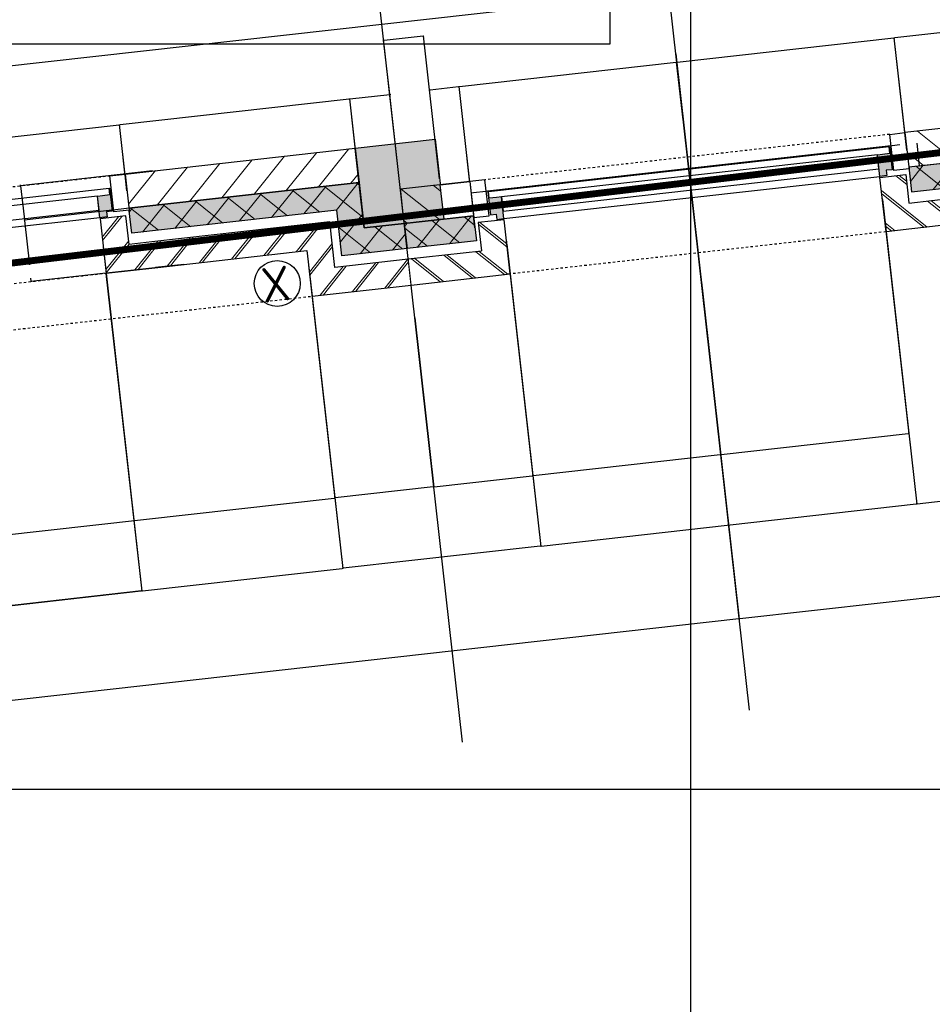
# Model space of a CAD drawing. Header units: millimetres. Extents: x -38031 to 110605, y -22066 to 88711.
# Tile 69 of 150: x 51436 to 55411, y 2562 to 6853. Entities that reach past the tile are written whole.
import ezdxf

# ---------------------------------------------------------------- set-up
doc = ezdxf.new("R2010")
doc.units = ezdxf.units.MM
doc.header["$LTSCALE"] = 50
doc.set_wipeout_variables(frame=1)
for name, pattern in [('HIDDEN', [9.525, 6.35, -3.175]), ('STYLE_01', [0.41664, 0.20828, -0.20836]), ('STYLE_06', [1.04164, 0.625, -0.20828, 0.06943, -0.13893])]:
    doc.linetypes.add(name, pattern=pattern)
for name, color, linetype in [('AL$1A---_ALGEMEEN', 8, 'Continuous'), ('AM$1A---_ARCERING', 8, 'Continuous'), ('AT$1A---_TEKST100', 8, 'Continuous'), ('Bouwkundig', 8, 'Continuous'), ('brandscheiding', 5, 'HIDDEN'), ('stramien', 1, 'Continuous'), ('versterkte strook', 7, 'Continuous')]:
    doc.layers.add(name, color=color, linetype=linetype)
doc.styles.add('Arial', font='ARIAL.TTF')
doc.styles.add('Arial (bold)', font='iso.shx')
doc.dimstyles.new('VyA', dxfattribs={"dimtxt": 2.272868, "dimasz": 2.120801, "dimexe": 1.5, "dimexo": 1.59, "dimgap": 0.5, "dimtad": 1, "dimdec": 0, "dimzin": 11, "dimtxsty": 'Arial', "dimblk": 'VW_SLASH', "dimcen": 0, "dimdle": 1, "dimazin": 0, "dimtfac": 0.8, "dimtdec": 0, "dimtix": 1, "dimtmove": 0, "dimatfit": 0, "dimldrblk": 'VW_FILLEDARROW', "dimfxl": 0, "dimfrac": 2, "dimtolj": 1, "dimtzin": 11, "dimarcsym": 0})
pattern_1 = [(135, (0, 0), (70.71068, 70.71068), []), (45, (299.34, -299.34), (70.71068, -70.71068), [])]
pattern_2 = [(45, (0, 0), (70.71068, -70.71068), [])]
pattern_3 = [(45, (0, 0), (70.71068, -70.71068), []), (45, (7.07, -7.07), (70.71068, -70.71068), [])]

# ---------------------------------------------------------------- blocks, each defined once
blk = doc.blocks.new('zijdetail kozijn 2kops')
at = {"color": 0}
blk.add_wipeout([(-63, 420), (-130, 420), (-130, 262), (-63, 262)], dxfattribs=at).dxf.layer = 'AL$1A---_ALGEMEEN'
at = {"layer": 'AM$1A---_ARCERING', "linetype": 'Continuous', "lineweight": 0}
blk.add_hatch(color=256, dxfattribs=at).paths.add_polyline_path([(-54.2, 338), (-54.2, 366), (-56, 366), (-56, 266), (-31, 266), (-31, 243), (0, 243), (0, 338), (-22, 338)])
at = {"layer": 'AL$1A---_ALGEMEEN', "color": 0}
for points in [[(-63, 420), (-130, 420), (-130, 262), (-63, 262)], [(-54.2, 338), (-54.2, 366), (-56, 366), (-56, 266), (-31, 266), (-31, 243), (0, 243), (0, 338), (-22, 338)]]:
    blk.add_lwpolyline(points, close=True, dxfattribs=at)
blk = doc.blocks.new('31x_alu-bg-mk105b-p')
at = {"color": 0}
blk.add_wipeout([(-338, 1648), (-338, 0), (-276, 0), (-276, 1648)], dxfattribs=at).dxf.layer = 'AL$1A---_ALGEMEEN'
at = {"layer": 'AL$1A---_ALGEMEEN', "color": 0}
blk.add_lwpolyline([(-338, 1648), (-338, 0), (-276, 0), (-276, 1648)], close=True, dxfattribs=at)
at = {"layer": 'AL$1A---_ALGEMEEN', "color": 0, "xscale": -1, "rotation": 90}
blk.add_blockref('zijdetail kozijn 2kops', (0, 1648), dxfattribs=at)
at = {"layer": 'AL$1A---_ALGEMEEN', "color": 0, "rotation": 90}
blk.add_blockref('zijdetail kozijn 2kops', (0, 0), dxfattribs=at)
at = {"layer": 'AL$1A---_ALGEMEEN', "color": 0}
for p, q in [((-270, 2082), (-270, 1778)), ((-366, 1702.2), (-366, -54.2)), ((-270, -434), (-270, -130))]:
    blk.add_line(p, q, dxfattribs=at)
at = {"layer": 'AL$1A---_ALGEMEEN', "color": 0, "linetype": 'STYLE_01'}
blk.add_line((-420, 1711), (-420, -63), dxfattribs=at)
at = {"color": 0}
for points in [[(0, 1648), (-238, 1648), (-238, 1761), (-114, 1761), (-113, 1761), (-113, 2082), (0, 2082), (0, 1761)], [(0, 0), (-238, 0), (-238, -113), (-114, -113), (-113, -113), (-113, -434), (0, -434), (0, -113)]]:
    blk.add_wipeout(points, dxfattribs=at).dxf.layer = 'AL$1A---_ALGEMEEN'
at = {"layer": 'AM$1A---_ARCERING', "linetype": 'Continuous', "lineweight": 0}
for points in [[(-270, 1778), (-160, 1778), (-160, 2082), (-270, 2082)], [(-270, -130), (-160, -130), (-160, -434), (-270, -434)]]:
    blk.add_hatch(color=256, dxfattribs=at).paths.add_polyline_path(points)
at = {"layer": 'AM$1A---_ARCERING', "linetype": 'Continuous', "lineweight": 5}
h = blk.add_hatch(dxfattribs=at)
h.set_pattern_fill('ISOLATIE', color=256, style=0, pattern_type=2)
h.set_pattern_definition(pattern_1)
h.paths.add_polyline_path([(-270, 1778), (-160, 1778), (-160, 2082), (-270, 2082)])
h = blk.add_hatch(dxfattribs=at)
h.set_pattern_fill('BAKSTEEN', color=256, style=0, pattern_type=2)
h.set_pattern_definition(pattern_3)
h.paths.add_polyline_path([(0, 1648), (-238, 1648), (-238, 1761), (-114, 1761), (-113, 1761), (-113, 2082), (0, 2082), (0, 1761)])
h = blk.add_hatch(dxfattribs=at)
h.set_pattern_fill('BAKSTEEN', color=256, style=0, pattern_type=2)
h.set_pattern_definition(pattern_3)
h.paths.add_polyline_path([(0, 0), (-238, 0), (-238, -113), (-114, -113), (-113, -113), (-113, -434), (0, -434), (0, -113)])
h = blk.add_hatch(dxfattribs=at)
h.set_pattern_fill('ISOLATIE', color=256, style=0, pattern_type=2)
h.set_pattern_definition(pattern_1)
h.paths.add_polyline_path([(-270, -130), (-160, -130), (-160, -434), (-270, -434)])
at = {"layer": 'AL$1A---_ALGEMEEN', "color": 0}
for p, q in [((-113, 1761), (-113, 2082)), ((-243, 0), (-243, 1648)), ((-113, -113), (-113, -434))]:
    blk.add_line(p, q, dxfattribs=at)
at = {"layer": 'AL$1A---_ALGEMEEN', "color": 0, "linetype": 'STYLE_01'}
blk.add_line((0, 1648), (0, -17.4), dxfattribs=at)
at = {"layer": 'AL$1A---_ALGEMEEN', "color": 0, "flags": 128}
for points in [[(-270, 1778), (-160, 1778), (-160, 2082)], [(0, 2082), (0, 1761), (0, 1648)], [(0, 1648), (-238, 1648), (-238, 1761), (-114, 1761)], [(0, 0), (-238, 0), (-238, -113), (-114, -113)], [(0, -434), (0, -113), (0, 0)], [(-270, -130), (-160, -130), (-160, -434)]]:
    blk.add_lwpolyline(points, dxfattribs=at)
at = {"color": 0}
for points in [[(-270, 1778), (-270, 2082), (-420, 2082), (-420, 1778)], [(-270, -130), (-420, -130), (-420, -434), (-270, -434)]]:
    blk.add_wipeout(points, dxfattribs=at).dxf.layer = 'AL$1A---_ALGEMEEN'
at = {"layer": 'AM$1A---_ARCERING', "linetype": 'Continuous', "lineweight": 5}
h = blk.add_hatch(dxfattribs=at)
h.set_pattern_fill('KALKZANDSTEEN', color=256, style=0, pattern_type=2)
h.set_pattern_definition(pattern_2)
h.paths.add_polyline_path([(-270, 1778), (-270, 2082), (-420, 2082), (-420, 1778)])
h = blk.add_hatch(dxfattribs=at)
h.set_pattern_fill('KALKZANDSTEEN', color=256, style=0, pattern_type=2)
h.set_pattern_definition(pattern_2)
h.paths.add_polyline_path([(-270, -130), (-420, -130), (-420, -434), (-270, -434)])
at = {"layer": 'AL$1A---_ALGEMEEN', "color": 0}
for p, q in [((-270, 1778), (-270, 2082)), ((-369.5, 1750.2), (-369.5, -174)), ((-270, -434), (-270, -130))]:
    blk.add_line(p, q, dxfattribs=at)
at = {"layer": 'AL$1A---_ALGEMEEN', "color": 0, "flags": 128}
for points in [[(-420, 2082), (-420, 1778), (-270, 1778)], [(-270, -130), (-420, -130), (-420, -434)]]:
    blk.add_lwpolyline(points, dxfattribs=at)
at = {"layer": 'AL$1A---_ALGEMEEN', "color": 0}
for points in [[(-369, 1824), (-270, 1824), (-270, 2082)], [(-369, -174), (-270, -174), (-270, -433)]]:
    blk.add_lwpolyline(points, dxfattribs=at)
blk = doc.blocks.new('31x_alu-bg-mk127-p')
at = {"color": 0}
blk.add_wipeout([(-878, 338), (-3281, 338), (-3281, 276), (-878, 276)], dxfattribs=at).dxf.layer = 'AL$1A---_ALGEMEEN'
at = {"layer": 'AL$1A---_ALGEMEEN', "color": 0}
blk.add_lwpolyline([(-878, 338), (-3281, 338), (-3281, 276), (-878, 276)], close=True, dxfattribs=at)
blk.add_blockref('zijdetail kozijn 2kops', (-3281, 0), dxfattribs=at)
at = {"layer": 'AL$1A---_ALGEMEEN', "color": 0, "xscale": -1}
blk.add_blockref('zijdetail kozijn 2kops', (-878, 0), dxfattribs=at)
at = {"layer": 'AL$1A---_ALGEMEEN', "color": 0}
blk.add_line((-3335.2, 366), (-823.8, 366), dxfattribs=at)
at = {"color": 0}
blk.add_wipeout([(-665, 113), (-765, 113), (-765, 238), (-878, 238), (-878, 0), (-665, 0)], dxfattribs=at).dxf.layer = 'AL$1A---_ALGEMEEN'
at = {"layer": 'AM$1A---_ARCERING', "linetype": 'Continuous', "lineweight": 5}
h = blk.add_hatch(dxfattribs=at)
h.set_pattern_fill('BAKSTEEN', color=256, style=0, pattern_type=2)
h.set_pattern_definition(pattern_3)
edge = h.paths.add_edge_path()
edge.add_line((-665, 113), (-765, 113))
edge.add_line((-765, 113), (-765, 238))
edge.add_line((-765, 238), (-878, 238))
edge.add_line((-878, 238), (-878, 0))
edge.add_line((-878, 0), (-665, 0))
at = {"layer": 'AL$1A---_ALGEMEEN', "color": 0}
blk.add_line((-878, 243), (-3281, 243), dxfattribs=at)
blk.add_lwpolyline([(-665, 113), (-765, 113), (-765, 238), (-878, 238), (-878, 0), (-665, 0)], dxfattribs=at)
at = {"color": 0}
blk.add_wipeout([(-3494, 113), (-3394, 113), (-3394, 238), (-3281, 238), (-3281, 0), (-3494, 0)], dxfattribs=at).dxf.layer = 'AL$1A---_ALGEMEEN'
at = {"layer": 'AM$1A---_ARCERING', "linetype": 'Continuous', "lineweight": 5}
h = blk.add_hatch(dxfattribs=at)
h.set_pattern_fill('BAKSTEEN', color=256, style=0, pattern_type=2)
h.set_pattern_definition(pattern_3)
edge = h.paths.add_edge_path()
edge.add_line((-3494, 113), (-3394, 113))
edge.add_line((-3394, 113), (-3394, 238))
edge.add_line((-3394, 238), (-3281, 238))
edge.add_line((-3281, 238), (-3281, 0))
edge.add_line((-3281, 0), (-3494, 0))
at = {"layer": 'AL$1A---_ALGEMEEN', "color": 0}
blk.add_lwpolyline([(-3494, 113), (-3394, 113), (-3394, 238), (-3281, 238), (-3281, 0), (-3494, 0)], dxfattribs=at)
blk = doc.blocks.new('kolom 350x350')
at = {"layer": 'AM$1A---_ARCERING', "linetype": 'Continuous', "lineweight": 0}
blk.add_hatch(color=256, dxfattribs=at).paths.add_polyline_path([(-175, 350), (175, 350), (175, 0), (-175, 0)])
at = {"layer": 'AL$1A---_ALGEMEEN', "color": 0}
blk.add_lwpolyline([(-175, 350), (175, 350), (175, 0), (-175, 0)], close=True, dxfattribs=at)
blk = doc.blocks.new('VW_SLASH')
at = {"layer": 'AL$1A---_ALGEMEEN', "color": 0, "linetype": 'ByBlock', "lineweight": -2}
blk.add_line((0, 0), (-1, 0), dxfattribs=at)
at = {"layer": 'AL$1A---_ALGEMEEN', "color": 0, "linetype": 'ByBlock', "lineweight": 5}
blk.add_line((0.5, 0.5), (-0.5, -0.5), dxfattribs=at)
blk = doc.blocks.new('*D1985')
at = {"layer": 'AL$1A---_ALGEMEEN', "color": 0, "lineweight": -2}
for p, q in [((-36533.5, -19), (-36533.5, -1464.8)), ((-35653.5, -134), (-35653.5, -1464.8)), ((-36531.4, -1463.3), (-35655.6, -1463.3))]:
    blk.add_line(p, q, dxfattribs=at)
at = {"layer": 'AL$1A---_ALGEMEEN', "color": 0, "lineweight": -2, "xscale": 2.12080078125, "yscale": 2.12080078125, "zscale": 2.12080078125, "rotation": 180}
blk.add_blockref('VW_SLASH', (-36533.5, -1463.3), dxfattribs=at)
at = {"layer": 'AL$1A---_ALGEMEEN', "color": 0, "lineweight": -2, "xscale": 2.12080078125, "yscale": 2.12080078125, "zscale": 2.12080078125}
blk.add_blockref('VW_SLASH', (-35653.5, -1463.3), dxfattribs=at)
blk = doc.blocks.new('VW_FILLEDARROW')
at = {"layer": 'AL$1A---_ALGEMEEN', "color": 0, "lineweight": -2}
blk.add_solid([(0, 0), (0.5, 0.5), (0.5, -0.5)], dxfattribs=at)
blk = doc.blocks.new('*D1995')
at = {"layer": 'AL$1A---_ALGEMEEN', "color": 0, "lineweight": -2}
for p, q in [((-38936.7, -71.6), (-38936.7, -1464.8)), ((-36534.7, -71.6), (-36534.7, -1464.8)), ((-38934.6, -1463.3), (-36536.8, -1463.3))]:
    blk.add_line(p, q, dxfattribs=at)
at = {"layer": 'AL$1A---_ALGEMEEN', "color": 0, "lineweight": -2, "xscale": 2.12080078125, "yscale": 2.12080078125, "zscale": 2.12080078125, "rotation": 180}
blk.add_blockref('VW_SLASH', (-38936.7, -1463.3), dxfattribs=at)
at = {"layer": 'AL$1A---_ALGEMEEN', "color": 0, "lineweight": -2, "xscale": 2.12080078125, "yscale": 2.12080078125, "zscale": 2.12080078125}
blk.add_blockref('VW_SLASH', (-36534.7, -1463.3), dxfattribs=at)
blk = doc.blocks.new('*D2022')
at = {"layer": 'AL$1A---_ALGEMEEN', "color": 0, "lineweight": -2}
for p, q in [((-33137.5, -129), (-33137.5, -1464.8)), ((-32269.5, -214), (-32269.5, -1464.8)), ((-33135.4, -1463.3), (-32271.6, -1463.3))]:
    blk.add_line(p, q, dxfattribs=at)
at = {"layer": 'AL$1A---_ALGEMEEN', "color": 0, "lineweight": -2, "xscale": 2.12080078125, "yscale": 2.12080078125, "zscale": 2.12080078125, "rotation": 180}
blk.add_blockref('VW_SLASH', (-33137.5, -1463.3), dxfattribs=at)
at = {"layer": 'AL$1A---_ALGEMEEN', "color": 0, "lineweight": -2, "xscale": 2.12080078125, "yscale": 2.12080078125, "zscale": 2.12080078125}
blk.add_blockref('VW_SLASH', (-32269.5, -1463.3), dxfattribs=at)
blk = doc.blocks.new('*D2023')
at = {"layer": 'AL$1A---_ALGEMEEN', "color": 0, "lineweight": -2}
for p, q in [((-34785.5, -139), (-34785.5, -1464.8)), ((-33137.5, -152.6), (-33137.5, -1464.8)), ((-34783.4, -1463.3), (-33139.6, -1463.3))]:
    blk.add_line(p, q, dxfattribs=at)
at = {"layer": 'AL$1A---_ALGEMEEN', "color": 0, "lineweight": -2, "xscale": 2.12080078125, "yscale": 2.12080078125, "zscale": 2.12080078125, "rotation": 180}
blk.add_blockref('VW_SLASH', (-34785.5, -1463.3), dxfattribs=at)
at = {"layer": 'AL$1A---_ALGEMEEN', "color": 0, "lineweight": -2, "xscale": 2.12080078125, "yscale": 2.12080078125, "zscale": 2.12080078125}
blk.add_blockref('VW_SLASH', (-33137.5, -1463.3), dxfattribs=at)
blk = doc.blocks.new('*D2024')
at = {"layer": 'AL$1A---_ALGEMEEN', "color": 0, "lineweight": -2}
for p, q in [((-34785.5, -144), (-34785.5, -1464.8)), ((-35653.5, -271.6), (-35653.5, -1464.8)), ((-34787.6, -1463.3), (-35651.4, -1463.3))]:
    blk.add_line(p, q, dxfattribs=at)
at = {"layer": 'AL$1A---_ALGEMEEN', "color": 0, "lineweight": -2, "xscale": 2.12080078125, "yscale": 2.12080078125, "zscale": 2.12080078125, "rotation": 180}
blk.add_blockref('VW_SLASH', (-35653.5, -1463.3), dxfattribs=at)
at = {"layer": 'AL$1A---_ALGEMEEN', "color": 0, "lineweight": -2, "xscale": 2.12080078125, "yscale": 2.12080078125, "zscale": 2.12080078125}
blk.add_blockref('VW_SLASH', (-34785.5, -1463.3), dxfattribs=at)
blk = doc.blocks.new('*D2026')
at = {"layer": 'AL$1A---_ALGEMEEN', "color": 0, "lineweight": -2}
for p, q in [((-38936.5, 47.4), (-38936.5, -1464.8)), ((-36533.5, 47.4), (-36533.5, -1464.8)), ((-36535.6, -1463.3), (-38934.4, -1463.3))]:
    blk.add_line(p, q, dxfattribs=at)
at = {"layer": 'AL$1A---_ALGEMEEN', "color": 0, "lineweight": -2, "xscale": 2.12080078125, "yscale": 2.12080078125, "zscale": 2.12080078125, "rotation": 180}
blk.add_blockref('VW_SLASH', (-38936.5, -1463.3), dxfattribs=at)
at = {"layer": 'AL$1A---_ALGEMEEN', "color": 0, "lineweight": -2, "xscale": 2.12080078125, "yscale": 2.12080078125, "zscale": 2.12080078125}
blk.add_blockref('VW_SLASH', (-36533.5, -1463.3), dxfattribs=at)
blk = doc.blocks.new('*D2060')
at = {"layer": 'AL$1A---_ALGEMEEN', "color": 0, "lineweight": -2}
for p, q in [((-33961.5, 603.4), (-33961.5, -1876.5)), ((-30188, 453.4), (-30188, -1876.5)), ((-30190.1, -1875), (-33959.4, -1875))]:
    blk.add_line(p, q, dxfattribs=at)
at = {"layer": 'AL$1A---_ALGEMEEN', "color": 0, "lineweight": -2, "xscale": 2.12080078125, "yscale": 2.12080078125, "zscale": 2.12080078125, "rotation": 180}
blk.add_blockref('VW_SLASH', (-33961.5, -1875), dxfattribs=at)
at = {"layer": 'AL$1A---_ALGEMEEN', "color": 0, "lineweight": -2, "xscale": 2.12080078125, "yscale": 2.12080078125, "zscale": 2.12080078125}
blk.add_blockref('VW_SLASH', (-30188, -1875), dxfattribs=at)
blk = doc.blocks.new('*D2061')
at = {"layer": 'AL$1A---_ALGEMEEN', "color": 0, "lineweight": -2}
for p, q in [((-37735, 603.4), (-37735, -1876.5)), ((-33961.5, 453.4), (-33961.5, -1876.5)), ((-33963.6, -1875), (-37732.9, -1875))]:
    blk.add_line(p, q, dxfattribs=at)
at = {"layer": 'AL$1A---_ALGEMEEN', "color": 0, "lineweight": -2, "xscale": 2.12080078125, "yscale": 2.12080078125, "zscale": 2.12080078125, "rotation": 180}
blk.add_blockref('VW_SLASH', (-37735, -1875), dxfattribs=at)
at = {"layer": 'AL$1A---_ALGEMEEN', "color": 0, "lineweight": -2, "xscale": 2.12080078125, "yscale": 2.12080078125, "zscale": 2.12080078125}
blk.add_blockref('VW_SLASH', (-33961.5, -1875), dxfattribs=at)
blk = doc.blocks.new('*D2081')
at = {"layer": 'AL$1A---_ALGEMEEN', "color": 0, "lineweight": -2}
for p, q in [((-35396.8, 565), (-35398.9, 565)), ((-35394.7, 101.6), (-35394.7, 566.5)), ((-35219.3, 565), (-35394.7, 565)), ((-35219.3, 158.6), (-35219.3, 566.5)), ((-35217.2, 565), (-35215, 565))]:
    blk.add_line(p, q, dxfattribs=at)
at = {"layer": 'AL$1A---_ALGEMEEN', "color": 0, "lineweight": -2, "xscale": 2.12080078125, "yscale": 2.12080078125, "zscale": 2.12080078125}
blk.add_blockref('VW_SLASH', (-35394.7, 565), dxfattribs=at)
at = {"layer": 'AL$1A---_ALGEMEEN', "color": 0, "lineweight": -2, "xscale": 2.12080078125, "yscale": 2.12080078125, "zscale": 2.12080078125, "rotation": 180}
blk.add_blockref('VW_SLASH', (-35219.3, 565), dxfattribs=at)
blk = doc.blocks.new('*D2131')
at = {"layer": 'AL$1A---_ALGEMEEN', "color": 0, "lineweight": -2}
for p, q in [((-36283.6, 200), (-36863.5, 200)), ((-36862, 197.9), (-36862, 3.5)), ((-36193.6, -70), (-36863.5, -70)), ((-36862, -67.9), (-36862, -54.9))]:
    blk.add_line(p, q, dxfattribs=at)
at = {"layer": 'AL$1A---_ALGEMEEN', "color": 0, "lineweight": -2, "xscale": 2.12080078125, "yscale": 2.12080078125, "zscale": 2.12080078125}
for p, rotation in [((-36862, 200), 90), ((-36862, -70), 270)]:
    blk.add_blockref('VW_SLASH', p, dxfattribs=dict(at, rotation=rotation))
blk = doc.blocks.new('*D2176')
at = {"layer": 'AL$1A---_ALGEMEEN', "color": 0, "lineweight": -2}
for p, q in [((-33137.5, -124), (-33137.5, -1156.5)), ((-33961.5, -399), (-33961.5, -1156.5)), ((-33959.4, -1155), (-33139.6, -1155))]:
    blk.add_line(p, q, dxfattribs=at)
at = {"layer": 'AL$1A---_ALGEMEEN', "color": 0, "lineweight": -2, "xscale": 2.12080078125, "yscale": 2.12080078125, "zscale": 2.12080078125, "rotation": 180}
blk.add_blockref('VW_SLASH', (-33961.5, -1155), dxfattribs=at)
at = {"layer": 'AL$1A---_ALGEMEEN', "color": 0, "lineweight": -2, "xscale": 2.12080078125, "yscale": 2.12080078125, "zscale": 2.12080078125}
blk.add_blockref('VW_SLASH', (-33137.5, -1155), dxfattribs=at)
blk = doc.blocks.new('*D2177')
at = {"layer": 'AL$1A---_ALGEMEEN', "color": 0, "lineweight": -2}
for p, q in [((-34785.5, -119), (-34785.5, -1156.5)), ((-33961.5, -424), (-33961.5, -1156.5)), ((-33963.6, -1155), (-34783.4, -1155))]:
    blk.add_line(p, q, dxfattribs=at)
at = {"layer": 'AL$1A---_ALGEMEEN', "color": 0, "lineweight": -2, "xscale": 2.12080078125, "yscale": 2.12080078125, "zscale": 2.12080078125, "rotation": 180}
blk.add_blockref('VW_SLASH', (-34785.5, -1155), dxfattribs=at)
at = {"layer": 'AL$1A---_ALGEMEEN', "color": 0, "lineweight": -2, "xscale": 2.12080078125, "yscale": 2.12080078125, "zscale": 2.12080078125}
blk.add_blockref('VW_SLASH', (-33961.5, -1155), dxfattribs=at)
blk = doc.blocks.new('*D2185')
at = {"layer": 'AL$1A---_ALGEMEEN', "color": 0, "lineweight": -2}
for p, q in [((-35653.5, -158.6), (-35653.5, -1156.5)), ((-37735, -551.6), (-37735, -1156.5)), ((-37732.9, -1155), (-35655.6, -1155))]:
    blk.add_line(p, q, dxfattribs=at)
at = {"layer": 'AL$1A---_ALGEMEEN', "color": 0, "lineweight": -2, "xscale": 2.12080078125, "yscale": 2.12080078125, "zscale": 2.12080078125, "rotation": 180}
blk.add_blockref('VW_SLASH', (-37735, -1155), dxfattribs=at)
at = {"layer": 'AL$1A---_ALGEMEEN', "color": 0, "lineweight": -2, "xscale": 2.12080078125, "yscale": 2.12080078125, "zscale": 2.12080078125}
blk.add_blockref('VW_SLASH', (-35653.5, -1155), dxfattribs=at)
blk = doc.blocks.new('*D2186')
at = {"layer": 'AL$1A---_ALGEMEEN', "color": 0, "lineweight": -2}
for p, q in [((-34785.5, -152.6), (-34785.5, -1156.5)), ((-35219.5, -414), (-35219.5, -1156.5)), ((-35217.4, -1155), (-34787.6, -1155))]:
    blk.add_line(p, q, dxfattribs=at)
at = {"layer": 'AL$1A---_ALGEMEEN', "color": 0, "lineweight": -2, "xscale": 2.12080078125, "yscale": 2.12080078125, "zscale": 2.12080078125, "rotation": 180}
blk.add_blockref('VW_SLASH', (-35219.5, -1155), dxfattribs=at)
at = {"layer": 'AL$1A---_ALGEMEEN', "color": 0, "lineweight": -2, "xscale": 2.12080078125, "yscale": 2.12080078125, "zscale": 2.12080078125}
blk.add_blockref('VW_SLASH', (-34785.5, -1155), dxfattribs=at)
blk = doc.blocks.new('*D2187')
at = {"layer": 'AL$1A---_ALGEMEEN', "color": 0, "lineweight": -2}
for p, q in [((-35653.5, -134), (-35653.5, -1156.5)), ((-35219.5, -491), (-35219.5, -1156.5)), ((-35221.6, -1155), (-35651.4, -1155))]:
    blk.add_line(p, q, dxfattribs=at)
at = {"layer": 'AL$1A---_ALGEMEEN', "color": 0, "lineweight": -2, "xscale": 2.12080078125, "yscale": 2.12080078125, "zscale": 2.12080078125, "rotation": 180}
blk.add_blockref('VW_SLASH', (-35653.5, -1155), dxfattribs=at)
at = {"layer": 'AL$1A---_ALGEMEEN', "color": 0, "lineweight": -2, "xscale": 2.12080078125, "yscale": 2.12080078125, "zscale": 2.12080078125}
blk.add_blockref('VW_SLASH', (-35219.5, -1155), dxfattribs=at)
blk = doc.blocks.new('*D2250')
at = {"layer": 'AL$1A---_ALGEMEEN', "color": 0, "lineweight": -2}
for p, q in [((-37735, 566.6), (-37735, 566.5)), ((-36405.6, 565), (-37732.9, 565)), ((-36403.5, 319.1), (-36403.5, 566.5))]:
    blk.add_line(p, q, dxfattribs=at)
at = {"layer": 'AL$1A---_ALGEMEEN', "color": 0, "lineweight": -2, "xscale": 2.12080078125, "yscale": 2.12080078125, "zscale": 2.12080078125, "rotation": 180}
blk.add_blockref('VW_SLASH', (-37735, 565), dxfattribs=at)
at = {"layer": 'AL$1A---_ALGEMEEN', "color": 0, "lineweight": -2, "xscale": 2.12080078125, "yscale": 2.12080078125, "zscale": 2.12080078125}
blk.add_blockref('VW_SLASH', (-36403.5, 565), dxfattribs=at)
blk = doc.blocks.new('*D2251')
at = {"layer": 'AL$1A---_ALGEMEEN', "color": 0, "lineweight": -2}
for p, q in [((-36403.5, 276.6), (-36403.5, 566.5)), ((-35396.6, 565), (-36401.4, 565)), ((-35394.5, 276.6), (-35394.5, 566.5))]:
    blk.add_line(p, q, dxfattribs=at)
at = {"layer": 'AL$1A---_ALGEMEEN', "color": 0, "lineweight": -2, "xscale": 2.12080078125, "yscale": 2.12080078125, "zscale": 2.12080078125, "rotation": 180}
blk.add_blockref('VW_SLASH', (-36403.5, 565), dxfattribs=at)
at = {"layer": 'AL$1A---_ALGEMEEN', "color": 0, "lineweight": -2, "xscale": 2.12080078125, "yscale": 2.12080078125, "zscale": 2.12080078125}
blk.add_blockref('VW_SLASH', (-35394.5, 565), dxfattribs=at)
blk = doc.blocks.new('*D2252')
at = {"layer": 'AL$1A---_ALGEMEEN', "color": 0, "lineweight": -2}
for p, q in [((-35219.3, 566.6), (-35219.3, 804.1)), ((-35046.4, 802.6), (-35217.2, 802.6)), ((-35044.3, 566.6), (-35044.3, 804.1))]:
    blk.add_line(p, q, dxfattribs=at)
at = {"layer": 'AL$1A---_ALGEMEEN', "color": 0, "lineweight": -2, "xscale": 2.12080078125, "yscale": 2.12080078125, "zscale": 2.12080078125, "rotation": 180}
blk.add_blockref('VW_SLASH', (-35219.3, 802.6), dxfattribs=at)
at = {"layer": 'AL$1A---_ALGEMEEN', "color": 0, "lineweight": -2, "xscale": 2.12080078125, "yscale": 2.12080078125, "zscale": 2.12080078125}
blk.add_blockref('VW_SLASH', (-35044.3, 802.6), dxfattribs=at)
blk = doc.blocks.new('*D2253')
at = {"layer": 'AL$1A---_ALGEMEEN', "color": 0, "lineweight": -2}
for p, q in [((-35044.5, 176.6), (-35044.5, 566.5)), ((-34917.6, 565), (-35042.4, 565)), ((-34915.5, -53.4), (-34915.5, 566.5))]:
    blk.add_line(p, q, dxfattribs=at)
at = {"layer": 'AL$1A---_ALGEMEEN', "color": 0, "lineweight": -2, "xscale": 2.12080078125, "yscale": 2.12080078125, "zscale": 2.12080078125, "rotation": 180}
blk.add_blockref('VW_SLASH', (-35044.5, 565), dxfattribs=at)
at = {"layer": 'AL$1A---_ALGEMEEN', "color": 0, "lineweight": -2, "xscale": 2.12080078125, "yscale": 2.12080078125, "zscale": 2.12080078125}
blk.add_blockref('VW_SLASH', (-34915.5, 565), dxfattribs=at)
blk = doc.blocks.new('*D2254')
at = {"layer": 'AL$1A---_ALGEMEEN', "color": 0, "lineweight": -2}
for p, q in [((-34915.5, -24.4), (-34915.5, 566.5)), ((-33963.6, 565), (-34913.4, 565)), ((-33961.5, 314.1), (-33961.5, 566.5))]:
    blk.add_line(p, q, dxfattribs=at)
at = {"layer": 'AL$1A---_ALGEMEEN', "color": 0, "lineweight": -2, "xscale": 2.12080078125, "yscale": 2.12080078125, "zscale": 2.12080078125, "rotation": 180}
blk.add_blockref('VW_SLASH', (-34915.5, 565), dxfattribs=at)
at = {"layer": 'AL$1A---_ALGEMEEN', "color": 0, "lineweight": -2, "xscale": 2.12080078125, "yscale": 2.12080078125, "zscale": 2.12080078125}
blk.add_blockref('VW_SLASH', (-33961.5, 565), dxfattribs=at)
blk = doc.blocks.new('*D2255')
at = {"layer": 'AL$1A---_ALGEMEEN', "color": 0, "lineweight": -2}
for p, q in [((-33961.5, 566.6), (-33961.5, 566.5)), ((-33009.6, 565), (-33959.4, 565)), ((-33007.5, 76.6), (-33007.5, 566.5))]:
    blk.add_line(p, q, dxfattribs=at)
at = {"layer": 'AL$1A---_ALGEMEEN', "color": 0, "lineweight": -2, "xscale": 2.12080078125, "yscale": 2.12080078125, "zscale": 2.12080078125, "rotation": 180}
blk.add_blockref('VW_SLASH', (-33961.5, 565), dxfattribs=at)
at = {"layer": 'AL$1A---_ALGEMEEN', "color": 0, "lineweight": -2, "xscale": 2.12080078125, "yscale": 2.12080078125, "zscale": 2.12080078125}
blk.add_blockref('VW_SLASH', (-33007.5, 565), dxfattribs=at)
blk = doc.blocks.new('*D2256')
at = {"layer": 'AL$1A---_ALGEMEEN', "color": 0, "lineweight": -2}
for p, q in [((-33007.5, 72.6), (-33007.5, 566.5)), ((-32401.6, 565), (-33005.4, 565)), ((-32399.5, 72.6), (-32399.5, 566.5))]:
    blk.add_line(p, q, dxfattribs=at)
at = {"layer": 'AL$1A---_ALGEMEEN', "color": 0, "lineweight": -2, "xscale": 2.12080078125, "yscale": 2.12080078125, "zscale": 2.12080078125, "rotation": 180}
blk.add_blockref('VW_SLASH', (-33007.5, 565), dxfattribs=at)
at = {"layer": 'AL$1A---_ALGEMEEN', "color": 0, "lineweight": -2, "xscale": 2.12080078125, "yscale": 2.12080078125, "zscale": 2.12080078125}
blk.add_blockref('VW_SLASH', (-32399.5, 565), dxfattribs=at)
blk = doc.blocks.new('21x_zaagwerk')
at = {"layer": 'AL$1A---_ALGEMEEN', "color": 0}
blk.add_circle((0, 0), 100, dxfattribs=at)
at = {"layer": 'AT$1A---_TEKST100', "insert": (-67.8, 73.6), "char_height": 151.525, "attachment_point": 1, "line_spacing_factor": 0.967741, "style": 'Arial (bold)'}
blk.add_mtext('{\\C256;\\lX}', dxfattribs=at)
blk = doc.blocks.new('*D1975')
at = {"layer": 'AL$1A---_ALGEMEEN', "color": 0, "lineweight": -2}
for p, q in [((-36283.6, 350), (-36863.5, 350)), ((-36862, 352.1), (-36862, 354.3)), ((-36862, 350), (-36862, 200)), ((-36283.6, 200), (-36863.5, 200)), ((-36862, 197.9), (-36862, 195.8))]:
    blk.add_line(p, q, dxfattribs=at)
at = {"layer": 'AL$1A---_ALGEMEEN', "color": 0, "lineweight": -2, "xscale": 2.12080078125, "yscale": 2.12080078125, "zscale": 2.12080078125}
for p, rotation in [((-36862, 350), 270), ((-36862, 200), 90)]:
    blk.add_blockref('VW_SLASH', p, dxfattribs=dict(at, rotation=rotation))
blk = doc.blocks.new('metselwerk zo gevel 2150+')
at = {"layer": 'AM$1A---_ARCERING', "linetype": 'Continuous', "lineweight": 0}
blk.add_hatch(color=256, dxfattribs=at).paths.add_polyline_path([(-35504.5, -109.97373), (-35504.5, 90.02627), (-36403.5, 90.02627), (-36403.5, 200.02627), (-35394.5, 200.02627), (-35394.5, 0.02627), (-35219.5, 0.02627), (-35219.5, -109.97373)])
at = {"layer": 'AM$1A---_ARCERING', "linetype": 'Continuous', "lineweight": 5}
h = blk.add_hatch(dxfattribs=at)
h.set_pattern_fill('ISOLATIE', color=256, style=0, pattern_type=2)
h.set_pattern_definition(pattern_1)
h.paths.add_polyline_path([(-35504.5, -109.97373), (-35504.5, 90.02627), (-36403.5, 90.02627), (-36403.5, 200.02627), (-35394.5, 200.02627), (-35394.5, 0.02627), (-35219.5, 0.02627), (-35219.5, -109.97373)])
at = {"layer": 'AL$1A---_ALGEMEEN', "color": 0}
blk.add_lwpolyline([(-35504.5, -109.97373), (-35504.5, 90.02627), (-36403.5, 90.02627), (-36403.5, 200.02627), (-35394.5, 200.02627), (-35394.5, 0.02627), (-35219.5, 0.02627), (-35219.5, -109.97373)], close=True, dxfattribs=at)
dim = blk.add_linear_dim(base=(-35219.285, 802.55464), p1=(-35044.285, 564.99214), p2=(-35219.285, 564.99214), dimstyle='VyA', override={"dimtxt": 2.272868, "dimgap": 25, "dimlfac": 50, "dimpost": '<>', "dimtxsty": 'Arial', "dimtmove": 2}, dxfattribs=at)
dim.commit()
dim.dimension.update_dxf_attribs({"geometry": '*D2252', "text_midpoint": (-35131.785, 828.7151)})
at = {"color": 0}
for points in [[(-36403.5, 350.02627), (-35394.5, 350.02627), (-35394.5, 200.02627), (-36403.5, 200.02627)], [(-35653.5, -69.97373), (-35653.5, -269.97373), (-35219.50016, -269.97381), (-35219.50016, -156.96594), (-35540.50016, -156.96594), (-35540.50016, 43.02627), (-36320.50016, 43.02627), (-36320.5, -69.97373)]]:
    blk.add_wipeout(points, dxfattribs=at).dxf.layer = 'AL$1A---_ALGEMEEN'
at = {"layer": 'AM$1A---_ARCERING', "linetype": 'Continuous', "lineweight": 5}
h = blk.add_hatch(dxfattribs=at)
h.set_pattern_fill('KALKZANDSTEEN', color=256, style=0, pattern_type=2)
h.set_pattern_definition(pattern_2)
h.paths.add_polyline_path([(-36403.5, 350.02627), (-35394.5, 350.02627), (-35394.5, 200.02627), (-36403.5, 200.02627)])
h = blk.add_hatch(dxfattribs=at)
h.set_pattern_fill('BAKSTEEN', color=256, style=0, pattern_type=2)
h.set_pattern_definition(pattern_3)
h.paths.add_polyline_path([(-35653.5, -69.97373), (-35653.5, -269.97373), (-35219.50016, -269.97381), (-35219.50016, -156.96594), (-35540.50016, -156.96594), (-35540.50016, 43.02627), (-36320.50016, 43.02627), (-36320.5, -69.97373)])
at = {"layer": 'AL$1A---_ALGEMEEN', "color": 0}
blk.add_line((-36320.5, -69.97373), (-35653.5, -69.97373), dxfattribs=at)
at = {"layer": 'AL$1A---_ALGEMEEN', "color": 0, "linetype": 'STYLE_01'}
blk.add_line((-39816.5, -269.97373), (-35653.5, -269.97373), dxfattribs=at)
at = {"layer": 'AL$1A---_ALGEMEEN', "color": 0}
blk.add_lwpolyline([(-36403.5, 350.02627), (-35394.5, 350.02627), (-35394.5, 200.02627), (-36403.5, 200.02627)], close=True, dxfattribs=at)
at = {"layer": 'AL$1A---_ALGEMEEN', "color": 0, "flags": 128}
for points in [[(-35219.50016, -156.96594), (-35540.50016, -156.96594), (-35540.50016, 43.02627), (-36320.50016, 43.02627)], [(-35653.5, -69.97373), (-35653.5, -269.97373), (-35219.50016, -269.97381)]]:
    blk.add_lwpolyline(points, dxfattribs=at)
at = {"layer": 'AL$1A---_ALGEMEEN', "color": 0}
blk.add_blockref('21x_zaagwerk', (-35798.41913, -197.95789), dxfattribs=at)
dim = blk.add_linear_dim(base=(-35653.5, -1155.00786), p1=(-37735, -550.00786), p2=(-35653.5, -156.96594), dimstyle='VyA', override={"dimtxt": 2.272868, "dimgap": 25, "dimdec": 1, "dimlfac": 50, "dimpost": '<>', "dimtxsty": 'Arial', "dimtmove": 2}, dxfattribs=at)
dim.commit()
dim.dimension.update_dxf_attribs({"geometry": '*D2185', "text_midpoint": (-36694.25, -1128.8474)})
blk.add_blockref('31x_alu-bg-mk127-p', (-35655.5, -69.97373), dxfattribs=at)
at = {"layer": 'AL$1A---_ALGEMEEN', "color": 0, "rotation": 270}
blk.add_blockref('31x_alu-bg-mk105b-p', (-34785.5, -269.97373), dxfattribs=at)
at = {"layer": 'AL$1A---_ALGEMEEN', "color": 0}
for p, q in [((-35219.5, -2275.00786), (-35219.5, 1174.99214)), ((-33961.5, -2275.00786), (-33961.5, 1174.99214))]:
    blk.add_line(p, q, dxfattribs=at)
at = {"layer": 'AL$1A---_ALGEMEEN', "color": 0, "linetype": 'STYLE_01'}
for p, q in [((-38999.5, 350.02627), (-36470.5, 350.02627)), ((-38936.5, -69.97373), (-36533.5, -69.97373))]:
    blk.add_line(p, q, dxfattribs=at)
at = {"layer": 'AL$1A---_ALGEMEEN', "color": 0}
blk.add_blockref('kolom 350x350', (-35219.5, 0.02627), dxfattribs=at)
for base, p1, p2, override, picture, middle in [((-37735, -1875.00786), (-33961.5, 454.99214), (-37735, 604.99214), {"dimtxt": 2.272868, "dimgap": 25, "dimdec": 1, "dimlfac": 50, "dimpost": '<>', "dimtxsty": 'Arial', "dimtmove": 2}, '*D2061', (-35848.25, -1848.8474)), ((-33961.5, -1875.00786), (-30188, 454.99214), (-33961.5, 604.99214), {"dimtxt": 2.272868, "dimgap": 25, "dimdec": 1, "dimlfac": 50, "dimpost": '<>', "dimtxsty": 'Arial', "dimtmove": 2}, '*D2060', (-32074.75, -1848.8474)), ((-37735, 564.99214), (-36403.5, 317.55464), (-37735, 564.99214), {"dimtxt": 2.272868, "dimgap": 25, "dimlfac": 50, "dimpost": '<>', "dimtxsty": 'Arial', "dimtmove": 2}, '*D2250', (-37069.25, 591.1526)), ((-36403.5, 564.99214), (-35394.5, 275.02627), (-36403.5, 275.02627), {"dimtxt": 2.272868, "dimgap": 25, "dimdec": 1, "dimlfac": 50, "dimpost": '<>', "dimtxsty": 'Arial', "dimtmove": 2}, '*D2251', (-35899, 591.1526)), ((-35044.5, 564.99214), (-34915.5, -54.97373), (-35044.5, 175.02627), {"dimtxt": 2.272868, "dimgap": 25, "dimdec": 1, "dimlfac": 50, "dimpost": '<>', "dimtxsty": 'Arial', "dimtmove": 2}, '*D2253', (-34980, 591.1526)), ((-34915.5, 564.99214), (-33961.5, 312.55464), (-34915.5, -25.97373), {"dimtxt": 2.272868, "dimgap": 25, "dimlfac": 50, "dimpost": '<>', "dimtxsty": 'Arial', "dimtmove": 2}, '*D2254', (-34438.5, 591.1526)), ((-33961.5, 564.99214), (-33007.5, 75.02627), (-33961.5, 564.99214), {"dimtxt": 2.272868, "dimgap": 25, "dimlfac": 50, "dimpost": '<>', "dimtxsty": 'Arial', "dimtmove": 2}, '*D2255', (-33484.5, 591.1526)), ((-33007.5, 564.99214), (-32399.5, 71), (-33007.5, 71.02627), {"dimtxt": 2.272868, "dimgap": 25, "dimlfac": 50, "dimpost": '<>', "dimtxsty": 'Arial', "dimtmove": 2}, '*D2256', (-32703.5, 591.15338)), ((-38936.5, -1463.28595), (-36533.5, 49.02627), (-38936.5, 49.02627), {"dimtxt": 2.272868, "dimgap": 25, "dimlfac": 50, "dimpost": '19K+V=<>', "dimtxsty": 'Arial', "dimtmove": 2}, '*D2026', (-37735, -1437.12548)), ((-35653.5, -1463.28595), (-36533.5, -17.44536), (-35653.5, -132.44536), {"dimtxt": 2.272868, "dimgap": 25, "dimdec": 1, "dimlfac": 50, "dimpost": '7K=<>', "dimtxsty": 'Arial', "dimtmove": 2}, '*D1985', (-36093.5, -1437.12548)), ((-36534.70363, -1463.28595), (-38936.70363, -69.99214), (-36534.70363, -69.99214), {"dimtxt": 2.272868, "dimgap": 25, "dimlfac": 50, "dimpost": '19K+V=<>', "dimtxsty": 'Arial', "dimtmove": 2}, '*D1995', (-37735.70363, -1437.12548)), ((-34785.5, -1155.00786), (-33961.5, -422.44536), (-34785.5, -117.44536), {"dimtxt": 2.272868, "dimgap": 25, "dimlfac": 50, "dimpost": '<>', "dimtxsty": 'Arial', "dimtmove": 2}, '*D2177', (-34373.5, -1128.8474)), ((-33137.5, -1155.00786), (-33961.5, -397.44536), (-33137.5, -122.44536), {"dimtxt": 2.272868, "dimgap": 25, "dimlfac": 50, "dimpost": '<>', "dimtxsty": 'Arial', "dimtmove": 2}, '*D2176', (-33549.5, -1128.8474)), ((-32269.5, -1463.28595), (-33137.5, -127.44536), (-32269.5, -212.44536), {"dimtxt": 2.272868, "dimgap": 25, "dimlfac": 50, "dimpost": '7K-V=<>', "dimtxsty": 'Arial', "dimtmove": 2}, '*D2022', (-32703.5, -1437.12471)), ((-35653.5, -1155.00786), (-35219.5, -489.44536), (-35653.5, -132.44536), {"dimtxt": 2.272868, "dimgap": 25, "dimlfac": 50, "dimpost": '<>', "dimtxsty": 'Arial', "dimtmove": 2}, '*D2187', (-35436.5, -1128.8474)), ((-35653.5, -1463.28595), (-34785.5, -142.44536), (-35653.5, -269.97373), {"dimtxt": 2.272868, "dimgap": 25, "dimlfac": 50, "dimpost": '7K-V=<>', "dimtxsty": 'Arial', "dimtmove": 2}, '*D2024', (-35219.5, -1437.12471)), ((-34785.5, -1155.00786), (-35219.5, -412.44536), (-34785.5, -150.97373), {"dimtxt": 2.272868, "dimgap": 25, "dimlfac": 50, "dimpost": '<>', "dimtxsty": 'Arial', "dimtmove": 2}, '*D2186', (-35002.5, -1128.8474)), ((-33137.5, -1463.28595), (-34785.5, -137.44536), (-33137.5, -150.97373), {"dimtxt": 2.272868, "dimgap": 25, "dimlfac": 50, "dimpost": '13K+V=<>', "dimtxsty": 'Arial', "dimtmove": 2}, '*D2023', (-33961.5, -1437.12471))]:
    dim = blk.add_linear_dim(base=base, p1=p1, p2=p2, dimstyle='VyA', override=override, dxfattribs=at)
    dim.commit()
    dim.dimension.update_dxf_attribs({"geometry": picture, "text_midpoint": middle})
dim = blk.add_linear_dim(base=(-35394.70363, 564.99214), p1=(-35219.285, 157.05907), p2=(-35394.70363, 100.00786), dimstyle='VyA', override={"dimtxt": 2.272868, "dimgap": 25, "dimlfac": 50, "dimpost": '<>', "dimtxsty": 'Arial', "dimtix": 0, "dimtmove": 2}, dxfattribs=at)
dim.commit()
dim.dimension.update_dxf_attribs({"geometry": '*D2081', "text_midpoint": (-35589.81696, 589.99214), "dimtype": 128})
for base, p1, p2, picture, middle in [((-36861.96925, 200.02627), (-36281.96925, 350.02627), (-36281.96925, 200.02627), '*D1975', (-36886.96925, 327.55464)), ((-36861.96925, -69.97373), (-36281.96925, 200.02627), (-36191.96925, -69.97373), '*D2131', (-36886.96925, -25.6982))]:
    dim = blk.add_linear_dim(base=base, p1=p1, p2=p2, angle=90, dimstyle='VyA', override={"dimtxt": 2.272868, "dimgap": 25, "dimlfac": 50, "dimpost": '<>', "dimtxsty": 'Arial', "dimtmove": 2}, dxfattribs=at)
    dim.commit()
    dim.dimension.update_dxf_attribs({"geometry": picture, "text_midpoint": middle, "dimtype": 128})
at = {"color": 0}
blk.add_wipeout([(-35044.5, 150.02627), (-34915.5, 150.02627), (-34915.5, 0.02627), (-35044.5, 0.02627)], dxfattribs=at).dxf.layer = 'AL$1A---_ALGEMEEN'
at = {"layer": 'AL$1A---_ALGEMEEN', "color": 0}
blk.add_lwpolyline([(-35044.5, 150.02627), (-34915.5, 150.02627), (-34915.5, 0.02627), (-35044.5, 0.02627)], close=True, dxfattribs=at)
blk = doc.blocks.new('200254 W 210e 19-03-2008')
at = {"layer": 'AL$1A---_ALGEMEEN', "xscale": 0.02, "yscale": 0.02, "zscale": 0.02, "rotation": 6.40755072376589}
blk.add_blockref('metselwerk zo gevel 2150+', (20796.952, 3213.846), dxfattribs=at)
at = {"layer": 'AL$1A---_ALGEMEEN'}
blk.add_lwpolyline([(19899.889, 3138.857), (19899.889, 3283.708), (20194.889, 3283.708), (20194.889, 3162.857), (20114.889, 3162.857), (20114.889, 3150.857), (20006.889, 3150.857), (20006.889, 3138.857)], close=True, dxfattribs=at)
at = {"layer": 'stramien', "linetype": 'STYLE_06', "ltscale": 50}
for p, q in [((20121.949, 2703.348), (20121.949, 4240.025)), ((19007.749, 3085.945), (21069.716, 3085.945))]:
    blk.add_line(p, q, dxfattribs=at)

msp = doc.modelspace()

# ---------------------------------------------------------------- block references
at = {"layer": 'Bouwkundig', "xscale": 50, "yscale": 50, "zscale": 50}
msp.add_blockref('200254 W 210e 19-03-2008', (-951737.5, -150797.3), dxfattribs=at)

# ---------------------------------------------------------------- next in the draw order: linework, layer by layer
at = {"layer": 'brandscheiding', "const_width": 30}
msp.add_lwpolyline([(16856.8, 29400.9), (9918.6, 29400.9), (9918.6, 23072), (10144.2, 23072), (10144.2, 1050.4), (22471.5, 2466.1), (22576.5, 2046.6), (26416.4, 2497), (26391.8, 2816.1), (58146.5, 6594.8)], dxfattribs=at)
at = {"layer": 'versterkte strook'}
msp.add_line((8732.7, 1860.9), (101326.6, 12259.4), dxfattribs=at)

doc.saveas('drawing.dxf')
